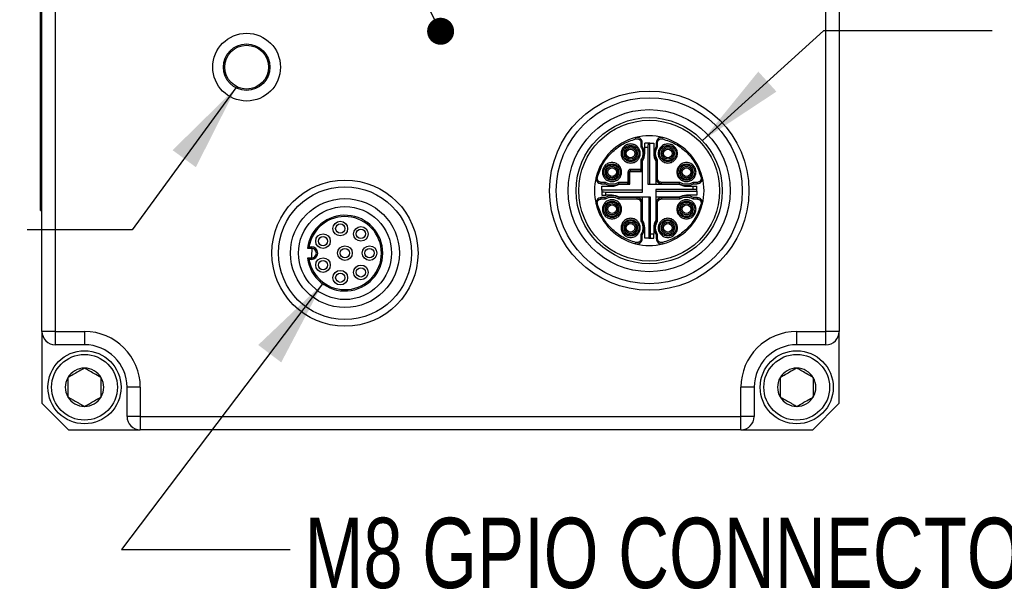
# Model space of a CAD drawing. Header units: millimetres. Extents: x 10 to 549, y 8 to 422.
# Tile 7 of 12: x 366 to 440, y 168 to 211. Entities that reach past the tile are written whole.
import ezdxf

# ---------------------------------------------------------------- set-up
doc = ezdxf.new("R2010")
doc.units = ezdxf.units.MM
doc.layers.add('DIMENSIONS', color=8, linetype='Continuous')
doc.styles.add('SLDTEXTSTYLE0', font='TXT', dxfattribs={"width": 0.75})
doc.dimstyles.new('SLDDIMSTYLE10', dxfattribs={"dimtxt": 0.18, "dimasz": 6.604, "dimexe": 0, "dimexo": 0.0625, "dimgap": 0, "dimtad": 0, "dimtih": 1, "dimtoh": 1, "dimdec": 0, "dimrnd": 1e-09, "dimzin": 0, "dimdsep": 46, "dimtxsty": 'Standard', "dimsah": 1, "dimcen": 0.09, "dimadec": 0, "dimazin": 0, "dimtfac": 6.604, "dimtdec": 0, "dimtofl": 0, "dimtmove": 0, "dimatfit": 3, "dimfxl": 0, "dimfrac": 2, "dimtolj": 1, "dimtzin": 0, "dimarcsym": 0})
doc.dimstyles.new('SLDDIMSTYLE4', dxfattribs={"dimtxt": 0.18, "dimasz": 2.032, "dimexe": 0, "dimexo": 0.0625, "dimgap": 0, "dimtad": 0, "dimtih": 1, "dimtoh": 1, "dimdec": 0, "dimrnd": 1e-09, "dimzin": 0, "dimdsep": 46, "dimtxsty": 'Standard', "dimblk1": 'DOT', "dimblk2": 'DOT', "dimsah": 1, "dimcen": 0.09, "dimadec": 0, "dimazin": 0, "dimtfac": 2.032, "dimtdec": 0, "dimtofl": 0, "dimtmove": 0, "dimatfit": 3, "dimldrblk": 'DOT', "dimfxl": 0, "dimfrac": 2, "dimtolj": 1, "dimtzin": 0, "dimarcsym": 0})

# ---------------------------------------------------------------- blocks, each defined once
blk = doc.blocks.new('_Dot')
at = {"color": 0, "linetype": 'ByBlock', "lineweight": -2}
blk.add_line((-0.5, 0), (-1, 0), dxfattribs=at)
at = {"color": 0, "linetype": 'ByBlock', "const_width": 0.5}
blk.add_lwpolyline([(-0.25, 0, 1), (0.25, 0, 1)], format="xyb", close=True, dxfattribs=at)

msp = doc.modelspace()

# ---------------------------------------------------------------- linework, layer by layer
at = {"color": 7, "linetype": 'Continuous', "lineweight": 25, "ltscale": 2}
for p, q in [((367.326, 187.341), (367.326, 232.541)), ((368.326, 232.541), (368.326, 187.341)), ((426.326, 187.341), (426.326, 232.541)), ((427.326, 232.541), (427.326, 187.341)), ((367.226, 197.441), (367.226, 222.441)), ((412.027, 201.84), (412.002, 201.937)), ((414.051, 201.937), (414.026, 201.84)), ((412.401, 201.549), (412.401, 201.237)), ((412.401, 201.549), (412.501, 201.549)), ((412.501, 201.265), (412.501, 201.549)), ((412.686, 201.216), (412.686, 201.516)), ((412.953, 201.516), (412.686, 201.516)), ((412.686, 200.741), (412.686, 201.216)), ((412.686, 201.216), (412.926, 201.216)), ((412.926, 201.216), (412.926, 198.441)), ((413.066, 201.516), (412.953, 201.516)), ((413.066, 198.441), (413.066, 201.516)), ((413.066, 201.516), (413.366, 201.516)), ((413.366, 201.516), (413.366, 200.741)), ((413.551, 201.549), (413.551, 201.265)), ((413.551, 201.549), (413.651, 201.549)), ((413.651, 201.237), (413.651, 201.549)), ((412.401, 200.245), (412.401, 199.541)), ((412.501, 199.541), (412.501, 200.217)), ((412.526, 197.841), (412.526, 200.181)), ((413.526, 200.181), (413.526, 198.441)), ((413.551, 200.217), (413.551, 198.866)), ((413.651, 198.866), (413.651, 200.245)), ((411.426, 199.341), (411.426, 198.566)), ((411.526, 199.341), (411.426, 199.341)), ((411.526, 198.566), (411.526, 199.341)), ((411.576, 198.441), (411.576, 199.391)), ((411.576, 199.391), (412.526, 199.391)), ((412.401, 199.541), (411.626, 199.541)), ((411.626, 199.441), (411.626, 199.541)), ((411.626, 199.441), (412.401, 199.441)), ((412.401, 199.441), (412.401, 199.541)), ((412.401, 199.541), (412.501, 199.541)), ((409.03, 198.965), (409.127, 198.94)), ((413.551, 198.866), (413.651, 198.866)), ((416.925, 198.94), (417.022, 198.965)), ((409.73, 198.566), (409.418, 198.566)), ((409.418, 198.466), (409.418, 198.566)), ((409.418, 198.466), (409.702, 198.466)), ((409.451, 198.281), (410.226, 198.281)), ((409.451, 197.981), (409.451, 198.281)), ((412.526, 197.981), (409.451, 197.981)), ((409.451, 197.981), (409.451, 197.867)), ((409.451, 197.867), (409.451, 197.601)), ((411.426, 198.566), (410.722, 198.566)), ((410.75, 198.466), (411.426, 198.466)), ((410.786, 198.441), (411.576, 198.441)), ((411.426, 198.466), (411.426, 198.566)), ((411.426, 198.566), (411.497, 198.566)), ((411.497, 198.566), (411.526, 198.566)), ((412.926, 198.441), (415.266, 198.441)), ((416.301, 198.041), (413.526, 198.041)), ((413.526, 198.041), (413.526, 195.701)), ((413.526, 197.901), (416.601, 197.901)), ((415.33, 198.566), (413.951, 198.566)), ((413.951, 198.466), (413.951, 198.566)), ((413.951, 198.466), (415.302, 198.466)), ((415.826, 198.281), (416.301, 198.281)), ((416.301, 198.281), (416.301, 198.041)), ((416.301, 198.281), (416.601, 198.281)), ((416.635, 198.566), (416.322, 198.566)), ((416.35, 198.466), (416.635, 198.466)), ((416.601, 198.015), (416.601, 198.281)), ((416.601, 197.901), (416.601, 198.015)), ((416.601, 197.901), (416.601, 197.601)), ((416.635, 198.566), (416.635, 198.466)), ((367.226, 196.441), (367.226, 197.441)), ((367.226, 197.441), (367.326, 197.441)), ((409.702, 197.416), (409.418, 197.416)), ((409.418, 197.316), (409.418, 197.416)), ((409.418, 197.316), (409.73, 197.316)), ((409.451, 197.601), (409.751, 197.601)), ((409.751, 197.601), (409.751, 197.841)), ((409.751, 197.841), (412.526, 197.841)), ((410.226, 197.601), (409.751, 197.601)), ((410.722, 197.316), (412.101, 197.316)), ((412.101, 197.416), (410.75, 197.416)), ((413.126, 197.441), (410.786, 197.441)), ((412.101, 197.416), (412.101, 197.316)), ((412.526, 195.701), (412.526, 197.441)), ((412.986, 197.441), (412.986, 194.366)), ((413.126, 194.666), (413.126, 197.441)), ((415.266, 197.441), (413.526, 197.441)), ((413.951, 197.416), (413.951, 197.316)), ((415.302, 197.416), (413.951, 197.416)), ((413.951, 197.316), (415.33, 197.316)), ((416.601, 197.601), (415.826, 197.601)), ((416.322, 197.316), (416.635, 197.316)), ((416.635, 197.416), (416.35, 197.416)), ((416.635, 197.416), (416.635, 197.316)), ((367.226, 196.441), (367.326, 196.441)), ((409.127, 196.941), (409.03, 196.917)), ((412.401, 197.016), (412.401, 195.637)), ((412.501, 197.016), (412.401, 197.016)), ((412.501, 195.665), (412.501, 197.016)), ((413.551, 197.016), (413.551, 195.665)), ((413.551, 197.016), (413.651, 197.016)), ((413.651, 195.637), (413.651, 197.016)), ((417.022, 196.917), (416.925, 196.941)), ((412.686, 194.366), (412.686, 195.141)), ((413.366, 195.141), (413.366, 194.666)), ((412.401, 194.645), (412.401, 194.333)), ((412.501, 194.333), (412.401, 194.333)), ((412.501, 194.333), (412.501, 194.617)), ((412.986, 194.366), (412.686, 194.366)), ((412.986, 194.366), (413.1, 194.366)), ((413.1, 194.366), (413.366, 194.366)), ((413.366, 194.666), (413.126, 194.666)), ((413.366, 194.366), (413.366, 194.666)), ((413.551, 194.617), (413.551, 194.333)), ((413.651, 194.333), (413.551, 194.333)), ((413.651, 194.333), (413.651, 194.645)), ((387.301, 193.616), (387.601, 193.616)), ((387.418, 193.716), (387.601, 193.716)), ((387.601, 193.716), (387.601, 193.616)), ((412.002, 193.945), (412.027, 194.042)), ((414.026, 194.042), (414.051, 193.945)), ((387.601, 192.866), (387.301, 192.866)), ((387.601, 192.766), (387.418, 192.766)), ((387.601, 192.766), (387.601, 192.866)), ((368.326, 187.341), (367.326, 187.341)), ((367.326, 187.341), (367.326, 181.941)), ((368.326, 187.341), (370.526, 187.341)), ((368.326, 187.341), (368.326, 186.341)), ((370.526, 187.341), (370.526, 186.341)), ((424.126, 187.341), (426.326, 187.341)), ((424.126, 186.341), (424.126, 187.341)), ((427.326, 187.341), (426.326, 187.341)), ((426.326, 186.341), (426.326, 187.341)), ((427.326, 181.941), (427.326, 187.341)), ((370.526, 186.341), (368.326, 186.341)), ((426.326, 186.341), (424.126, 186.341)), ((373.726, 180.941), (373.726, 183.141)), ((374.726, 183.141), (373.726, 183.141)), ((374.726, 183.141), (374.726, 180.941)), ((419.926, 180.941), (419.926, 183.141)), ((420.926, 183.141), (419.926, 183.141)), ((420.926, 183.141), (420.926, 180.941)), ((367.326, 181.941), (369.326, 179.941)), ((425.326, 179.941), (427.326, 181.941)), ((374.726, 180.941), (373.726, 180.941)), ((374.726, 180.941), (419.926, 180.941)), ((374.726, 180.941), (374.726, 179.941)), ((419.926, 179.941), (419.926, 180.941)), ((420.926, 180.941), (419.926, 180.941)), ((369.326, 179.941), (374.726, 179.941)), ((419.926, 179.941), (374.726, 179.941)), ((419.926, 179.941), (425.326, 179.941))]:
    msp.add_line(p, q, dxfattribs=at)
at = {"color": 7, "linetype": 'Continuous', "lineweight": 25, "ltscale": 2, "flags": 128}
msp.add_lwpolyline([(387.654, 192.87), (387.638, 192.995), (387.654, 193.612)], dxfattribs=at)
at = {"color": 7, "linetype": 'Continuous', "lineweight": 25, "ltscale": 4}
for centre, radius in [((382.726, 207.241), 2.55), ((382.726, 207.241), 1.75), ((382.726, 207.241), 1.65), ((413.026, 197.941), 7.5), ((413.026, 197.941), 7), ((413.026, 197.941), 6.1), ((413.026, 197.941), 5.5), ((413.026, 197.941), 5.3), ((411.626, 200.741), 0.62), ((411.626, 200.741), 0.325), ((414.426, 200.741), 0.62), ((414.426, 200.741), 0.325), ((410.226, 199.341), 0.62), ((410.226, 199.341), 0.325), ((415.826, 199.341), 0.62), ((415.826, 199.341), 0.325), ((390.126, 193.241), 5.5), ((390.126, 193.241), 5), ((390.126, 193.241), 4.1), ((410.226, 196.541), 0.62), ((415.826, 196.541), 0.62), ((390.126, 193.241), 3.5), ((410.226, 196.541), 0.325), ((415.826, 196.541), 0.325), ((389.776, 195.091), 0.55), ((411.626, 195.141), 0.62), ((414.426, 195.141), 0.62), ((389.776, 195.091), 0.35), ((391.326, 194.691), 0.55), ((391.326, 194.691), 0.35), ((411.626, 195.141), 0.325), ((414.426, 195.141), 0.325), ((388.476, 194.141), 0.55), ((388.476, 194.141), 0.35), ((390.126, 193.241), 0.55), ((390.126, 193.241), 0.35), ((391.976, 193.241), 0.55), ((391.976, 193.241), 0.35), ((388.476, 192.341), 0.55), ((388.476, 192.341), 0.35), ((389.776, 191.391), 0.55), ((391.326, 191.791), 0.55), ((391.326, 191.791), 0.35), ((389.776, 191.391), 0.35), ((370.526, 183.141), 2.75), ((370.526, 183.141), 2.475), ((424.126, 183.141), 2.75), ((424.126, 183.141), 2.475)]:
    msp.add_circle(centre, radius, dxfattribs=at)
for centre, radius, start, end in [((413.026, 197.941), 4.125, 104.37825, 165.62175), ((413.026, 197.941), 4.125, 75.62175, 104.37825), ((412.101, 201.549), 0.4, 360, 104.37825), ((413.951, 201.549), 0.4, 75.62175, 180), ((413.026, 197.941), 4.125, 14.37825, 75.62175), ((411.626, 200.741), 1.02, 329.07527, 30.92473), ((414.426, 200.741), 1.02, 149.07527, 210.92473), ((411.626, 200.741), 1.06, 328.10921, 0), ((414.426, 200.741), 1.06, 180, 211.89079), ((411.626, 199.341), 0.1, 90, 180), ((412.401, 199.541), 0.1, 270, 315), ((412.401, 199.541), 0.1, 315, 0), ((413.026, 197.941), 4.125, 165.62175, 194.37825), ((409.418, 198.866), 0.4, 165.62175, 270), ((413.951, 198.866), 0.4, 180, 270), ((416.635, 198.866), 0.4, 270, 14.37825), ((413.026, 197.941), 4.125, 345.62175, 14.37825), ((410.226, 199.341), 1.02, 239.07527, 300.92473), ((410.226, 199.341), 1.06, 270, 301.89079), ((411.426, 198.566), 0.1, 270, 0), ((415.826, 199.341), 1.06, 238.10921, 270), ((415.826, 199.341), 1.02, 239.07527, 300.92473), ((409.418, 197.016), 0.4, 90, 194.37825), ((410.226, 196.541), 1.02, 59.07527, 120.92473), ((410.226, 196.541), 1.06, 58.10921, 90), ((412.101, 197.016), 0.4, 360, 90), ((413.951, 197.016), 0.4, 90, 180), ((415.826, 196.541), 1.06, 90, 121.89079), ((415.826, 196.541), 1.02, 59.07527, 120.92473), ((416.635, 197.016), 0.4, 345.62175, 90), ((413.026, 197.941), 4.125, 194.37825, 255.62175), ((413.026, 197.941), 4.125, 284.37825, 345.62175), ((390.126, 193.241), 2.85, 187.56084, 172.43916), ((390.126, 193.241), 2.75, 189.94643, 170.05357), ((411.626, 195.141), 1.02, 329.07527, 30.92473), ((411.626, 195.141), 1.06, 0, 31.89079), ((414.426, 195.141), 1.06, 148.10921, 180), ((414.426, 195.141), 1.02, 149.07527, 210.92473), ((412.101, 194.333), 0.4, 255.62175, 0), ((413.951, 194.333), 0.4, 180, 284.37825), ((387.601, 193.241), 0.475, 270, 90), ((387.601, 193.241), 0.375, 270, 90), ((413.026, 197.941), 4.125, 255.62175, 284.37825), ((368.326, 187.341), 1, 180, 270), ((370.526, 183.141), 4.2, 0, 90), ((424.126, 183.141), 4.2, 90, 180), ((426.326, 187.341), 1, 270, 0), ((370.526, 183.141), 3.2, 0, 90), ((424.126, 183.141), 3.2, 90, 180), ((370.526, 183.141), 1.443, 90, 150), ((370.526, 183.141), 1.443, 30, 90), ((424.126, 183.141), 1.443, 90, 150), ((424.126, 183.141), 1.443, 30, 90), ((370.526, 183.141), 1.443, 150, 210), ((370.526, 183.141), 1.443, 330, 30), ((424.126, 183.141), 1.443, 150, 210), ((424.126, 183.141), 1.443, 330, 30), ((370.526, 183.141), 1.443, 210, 270), ((370.526, 183.141), 1.443, 270, 330), ((424.126, 183.141), 1.443, 210, 270), ((424.126, 183.141), 1.443, 270, 330), ((374.726, 180.941), 1, 180, 270), ((419.926, 180.941), 1, 270, 0)]:
    msp.add_arc(centre, radius, start, end, dxfattribs=at)
for centre, major_axis, start_param, end_param in [((412.953, 201.216), (0, 0.3), 0, 1.570796), ((409.751, 197.867), (0.3, 0), 3.141593, 4.712389), ((416.301, 198.015), (0.3, 0), 0, 1.570796), ((413.1, 194.666), (0, 0.3), 3.141593, 4.712389)]:
    msp.add_ellipse(centre, major_axis=major_axis, ratio=0.087489, start_param=start_param, end_param=end_param, dxfattribs=at)
at = {"color": 7, "linetype": 'Continuous', "lineweight": 25, "ltscale": 2}
for points, knots in [([(409.127, 198.94), (409.241, 199.275), (409.472, 199.956), (410.149, 200.818), (411.011, 201.496), (411.692, 201.726), (412.027, 201.84)], [0, 0, 0, 0, 0.245483, 0.5, 0.754517, 1, 1, 1, 1]), ([(412.027, 201.84), (412.049, 201.844), (412.094, 201.852), (412.162, 201.845), (412.228, 201.824), (412.286, 201.789), (412.336, 201.741), (412.373, 201.683), (412.397, 201.618), (412.4, 201.572), (412.401, 201.549)], [0, 0, 0, 0, 0.124231, 0.249961, 0.373518, 0.499962, 0.623515, 0.74996, 0.874247, 1, 1, 1, 1]), ([(413.651, 201.549), (413.653, 201.572), (413.656, 201.617), (413.68, 201.682), (413.716, 201.74), (413.765, 201.788), (413.824, 201.824), (413.889, 201.845), (413.958, 201.853), (414.003, 201.844), (414.026, 201.84)], [0, 0, 0, 0, 0.124231, 0.249961, 0.373518, 0.499962, 0.623515, 0.74996, 0.874247, 1, 1, 1, 1]), ([(414.026, 201.84), (414.36, 201.726), (415.042, 201.496), (415.903, 200.818), (416.581, 199.956), (416.812, 199.275), (416.925, 198.94)], [0, 0, 0, 0, 0.245483, 0.5, 0.754517, 1, 1, 1, 1]), ([(411.626, 201.461), (411.536, 201.451), (411.396, 201.436), (411.228, 201.347), (411.114, 201.254), (411.02, 201.139), (410.933, 200.971), (410.889, 200.741), (410.933, 200.511), (411.02, 200.343), (411.114, 200.228), (411.228, 200.135), (411.396, 200.046), (411.536, 200.031), (411.626, 200.021)], [0, 0, 0, 0, 0.119721, 0.184742, 0.25, 0.31502, 0.380279, 0.5, 0.619721, 0.684742, 0.75, 0.81502, 0.880279, 1, 1, 1, 1]), ([(411.626, 201.261), (411.561, 201.254), (411.46, 201.243), (411.339, 201.178), (411.256, 201.111), (411.188, 201.029), (411.126, 200.907), (411.094, 200.741), (411.126, 200.575), (411.188, 200.453), (411.256, 200.371), (411.339, 200.303), (411.46, 200.239), (411.561, 200.228), (411.626, 200.221)], [0, 0, 0, 0, 0.1197215, 0.1846961, 0.2499999, 0.3149746, 0.3802785, 0.5, 0.6197215, 0.6846961, 0.7499999, 0.8149746, 0.8802785, 1, 1, 1, 1]), ([(411.626, 200.316), (411.573, 200.322), (411.49, 200.33), (411.391, 200.383), (411.324, 200.438), (411.268, 200.506), (411.217, 200.605), (411.191, 200.741), (411.217, 200.877), (411.268, 200.976), (411.324, 201.043), (411.391, 201.098), (411.49, 201.151), (411.573, 201.16), (411.626, 201.166)], [0, 0, 0, 0, 0.119721, 0.184659, 0.25, 0.314938, 0.380279, 0.5, 0.619721, 0.684659, 0.75, 0.814938, 0.880279, 1, 1, 1, 1]), ([(411.626, 200.021), (411.717, 200.031), (411.856, 200.046), (412.024, 200.135), (412.139, 200.228), (412.232, 200.343), (412.319, 200.51), (412.364, 200.741), (412.319, 200.971), (412.233, 201.139), (412.139, 201.254), (412.024, 201.347), (411.857, 201.436), (411.717, 201.451), (411.626, 201.461)], [0, 0, 0, 0, 0.1197215, 0.1847418, 0.2499999, 0.3150203, 0.3802785, 0.5, 0.6197215, 0.6847418, 0.7499999, 0.8150203, 0.8802785, 1, 1, 1, 1]), ([(411.626, 200.221), (411.692, 200.228), (411.793, 200.239), (411.914, 200.303), (411.996, 200.371), (412.064, 200.453), (412.127, 200.574), (412.159, 200.741), (412.127, 200.907), (412.064, 201.028), (411.997, 201.111), (411.914, 201.178), (411.793, 201.243), (411.692, 201.254), (411.626, 201.261)], [0, 0, 0, 0, 0.1197215, 0.1846961, 0.2499999, 0.3149746, 0.3802785, 0.5, 0.6197215, 0.6846961, 0.7499999, 0.8149746, 0.8802785, 1, 1, 1, 1]), ([(411.626, 201.166), (411.68, 201.16), (411.762, 201.151), (411.861, 201.099), (411.929, 201.044), (411.984, 200.976), (412.035, 200.877), (412.062, 200.741), (412.035, 200.605), (411.984, 200.506), (411.929, 200.438), (411.861, 200.383), (411.762, 200.33), (411.68, 200.322), (411.626, 200.316)], [0, 0, 0, 0, 0.119721, 0.184659, 0.25, 0.314938, 0.380279, 0.5, 0.619721, 0.684659, 0.75, 0.814938, 0.880279, 1, 1, 1, 1]), ([(412.401, 201.237), (412.409, 201.239), (412.424, 201.243), (412.446, 201.249), (412.464, 201.254), (412.483, 201.259), (412.498, 201.264), (412.5, 201.265), (412.501, 201.265)], [0, 0, 0, 0, 0.154057, 0.299652, 0.436869, 0.565809, 0.798364, 1, 1, 1, 1]), ([(412.401, 201.237), (412.443, 201.159), (412.525, 201.005), (412.557, 200.739), (412.524, 200.476), (412.442, 200.321), (412.401, 200.245)], [0, 0, 0, 0, 0.249927, 0.500102, 0.755179, 1, 1, 1, 1]), ([(413.651, 200.245), (413.61, 200.322), (413.527, 200.477), (413.495, 200.743), (413.529, 201.006), (413.611, 201.161), (413.651, 201.237)], [0, 0, 0, 0, 0.249927, 0.500102, 0.755179, 1, 1, 1, 1]), ([(413.551, 201.265), (413.552, 201.265), (413.554, 201.264), (413.57, 201.259), (413.589, 201.254), (413.607, 201.249), (413.628, 201.243), (413.643, 201.239), (413.651, 201.237)], [0, 0, 0, 0, 0.201636, 0.434191, 0.563131, 0.700348, 0.845943, 1, 1, 1, 1]), ([(414.426, 201.461), (414.336, 201.451), (414.196, 201.436), (414.028, 201.347), (413.914, 201.254), (413.82, 201.139), (413.733, 200.971), (413.689, 200.741), (413.733, 200.511), (413.82, 200.343), (413.914, 200.228), (414.028, 200.135), (414.196, 200.046), (414.336, 200.031), (414.426, 200.021)], [0, 0, 0, 0, 0.1197215, 0.1847418, 0.2499999, 0.3150203, 0.3802785, 0.5, 0.6197215, 0.6847418, 0.7499999, 0.8150203, 0.8802785, 1, 1, 1, 1]), ([(414.426, 201.261), (414.361, 201.254), (414.26, 201.243), (414.139, 201.178), (414.056, 201.111), (413.988, 201.029), (413.926, 200.907), (413.894, 200.741), (413.926, 200.575), (413.988, 200.453), (414.056, 200.371), (414.139, 200.303), (414.26, 200.239), (414.361, 200.228), (414.426, 200.221)], [0, 0, 0, 0, 0.119721, 0.184696, 0.25, 0.314975, 0.380279, 0.5, 0.619721, 0.684696, 0.75, 0.814975, 0.880279, 1, 1, 1, 1]), ([(414.426, 200.316), (414.373, 200.322), (414.29, 200.33), (414.191, 200.383), (414.124, 200.438), (414.068, 200.506), (414.017, 200.605), (413.991, 200.741), (414.017, 200.877), (414.068, 200.976), (414.124, 201.043), (414.191, 201.098), (414.29, 201.151), (414.373, 201.16), (414.426, 201.166)], [0, 0, 0, 0, 0.119721, 0.184659, 0.25, 0.314938, 0.380279, 0.5, 0.619721, 0.684659, 0.75, 0.814938, 0.880279, 1, 1, 1, 1]), ([(414.426, 200.021), (414.517, 200.031), (414.656, 200.046), (414.824, 200.135), (414.939, 200.228), (415.032, 200.343), (415.119, 200.51), (415.164, 200.741), (415.119, 200.971), (415.033, 201.139), (414.939, 201.254), (414.824, 201.347), (414.657, 201.436), (414.517, 201.451), (414.426, 201.461)], [0, 0, 0, 0, 0.119721, 0.184742, 0.25, 0.31502, 0.380279, 0.5, 0.619721, 0.684742, 0.75, 0.81502, 0.880279, 1, 1, 1, 1]), ([(414.426, 200.221), (414.492, 200.228), (414.593, 200.239), (414.714, 200.303), (414.796, 200.371), (414.864, 200.453), (414.927, 200.574), (414.959, 200.741), (414.927, 200.907), (414.864, 201.028), (414.797, 201.111), (414.714, 201.178), (414.593, 201.243), (414.492, 201.254), (414.426, 201.261)], [0, 0, 0, 0, 0.119721, 0.184696, 0.25, 0.314975, 0.380279, 0.5, 0.619721, 0.684696, 0.75, 0.814975, 0.880279, 1, 1, 1, 1]), ([(414.426, 201.166), (414.48, 201.16), (414.562, 201.151), (414.661, 201.099), (414.729, 201.044), (414.784, 200.976), (414.835, 200.877), (414.862, 200.741), (414.835, 200.605), (414.784, 200.506), (414.729, 200.438), (414.661, 200.383), (414.562, 200.33), (414.48, 200.322), (414.426, 200.316)], [0, 0, 0, 0, 0.119721, 0.184659, 0.25, 0.314938, 0.380279, 0.5, 0.619721, 0.684659, 0.75, 0.814938, 0.880279, 1, 1, 1, 1]), ([(412.501, 200.217), (412.5, 200.217), (412.498, 200.218), (412.483, 200.223), (412.464, 200.228), (412.446, 200.233), (412.424, 200.239), (412.409, 200.243), (412.401, 200.245)], [0, 0, 0, 0, 0.201636, 0.434191, 0.563131, 0.700348, 0.845943, 1, 1, 1, 1]), ([(413.551, 200.217), (413.552, 200.217), (413.554, 200.218), (413.57, 200.223), (413.589, 200.228), (413.607, 200.233), (413.628, 200.239), (413.643, 200.243), (413.651, 200.245)], [0, 0, 0, 0, 0.201636, 0.434191, 0.563131, 0.700348, 0.845943, 1, 1, 1, 1]), ([(410.226, 200.061), (410.136, 200.051), (409.996, 200.036), (409.828, 199.947), (409.714, 199.854), (409.62, 199.739), (409.533, 199.571), (409.489, 199.341), (409.533, 199.111), (409.62, 198.943), (409.714, 198.828), (409.828, 198.735), (409.996, 198.646), (410.136, 198.631), (410.226, 198.621)], [0, 0, 0, 0, 0.1197215, 0.1847418, 0.2499999, 0.3150203, 0.3802785, 0.5, 0.6197215, 0.6847418, 0.7499999, 0.8150203, 0.8802785, 1, 1, 1, 1]), ([(410.226, 199.861), (410.161, 199.854), (410.06, 199.843), (409.939, 199.778), (409.856, 199.711), (409.788, 199.629), (409.726, 199.507), (409.694, 199.341), (409.726, 199.175), (409.788, 199.053), (409.856, 198.971), (409.939, 198.903), (410.06, 198.839), (410.161, 198.828), (410.226, 198.821)], [0, 0, 0, 0, 0.1197215, 0.1846961, 0.2499999, 0.3149746, 0.3802785, 0.5, 0.6197215, 0.6846961, 0.7499999, 0.8149746, 0.8802785, 1, 1, 1, 1]), ([(410.226, 198.916), (410.173, 198.922), (410.09, 198.93), (409.991, 198.983), (409.924, 199.038), (409.868, 199.106), (409.817, 199.205), (409.791, 199.341), (409.817, 199.477), (409.868, 199.576), (409.924, 199.643), (409.991, 199.698), (410.09, 199.751), (410.173, 199.76), (410.226, 199.766)], [0, 0, 0, 0, 0.119721, 0.184659, 0.25, 0.314938, 0.380279, 0.5, 0.619721, 0.684659, 0.75, 0.814938, 0.880279, 1, 1, 1, 1]), ([(410.226, 198.621), (410.317, 198.631), (410.456, 198.646), (410.624, 198.735), (410.739, 198.828), (410.832, 198.943), (410.919, 199.11), (410.964, 199.341), (410.919, 199.571), (410.833, 199.739), (410.739, 199.854), (410.624, 199.947), (410.457, 200.036), (410.317, 200.051), (410.226, 200.061)], [0, 0, 0, 0, 0.119721, 0.184742, 0.25, 0.31502, 0.380279, 0.5, 0.619721, 0.684742, 0.75, 0.81502, 0.880279, 1, 1, 1, 1]), ([(410.226, 198.821), (410.292, 198.828), (410.393, 198.839), (410.514, 198.903), (410.596, 198.971), (410.664, 199.053), (410.727, 199.174), (410.759, 199.341), (410.727, 199.507), (410.664, 199.628), (410.597, 199.711), (410.514, 199.778), (410.393, 199.843), (410.292, 199.854), (410.226, 199.861)], [0, 0, 0, 0, 0.1197215, 0.1846961, 0.2499999, 0.3149746, 0.3802785, 0.5, 0.6197215, 0.6846961, 0.7499999, 0.8149746, 0.8802785, 1, 1, 1, 1]), ([(410.226, 199.766), (410.28, 199.76), (410.362, 199.751), (410.461, 199.699), (410.529, 199.644), (410.584, 199.576), (410.635, 199.477), (410.662, 199.341), (410.635, 199.205), (410.584, 199.106), (410.529, 199.038), (410.461, 198.983), (410.362, 198.93), (410.28, 198.922), (410.226, 198.916)], [0, 0, 0, 0, 0.1197215, 0.1846593, 0.2499998, 0.3149378, 0.3802785, 0.5, 0.6197215, 0.6846593, 0.7499998, 0.8149378, 0.8802785, 1, 1, 1, 1]), ([(411.626, 199.541), (411.6, 199.538), (411.547, 199.533), (411.482, 199.485), (411.434, 199.42), (411.429, 199.367), (411.426, 199.341)], [0, 0, 0, 0, 0.249127, 0.499863, 0.749135, 1, 1, 1, 1]), ([(415.826, 200.061), (415.736, 200.051), (415.596, 200.036), (415.428, 199.947), (415.314, 199.854), (415.22, 199.739), (415.133, 199.571), (415.089, 199.341), (415.133, 199.111), (415.22, 198.943), (415.314, 198.828), (415.428, 198.735), (415.596, 198.646), (415.736, 198.631), (415.826, 198.621)], [0, 0, 0, 0, 0.119721, 0.184742, 0.25, 0.31502, 0.380279, 0.5, 0.619721, 0.684742, 0.75, 0.81502, 0.880279, 1, 1, 1, 1]), ([(415.826, 199.861), (415.761, 199.854), (415.66, 199.843), (415.539, 199.778), (415.456, 199.711), (415.388, 199.629), (415.326, 199.507), (415.294, 199.341), (415.326, 199.175), (415.388, 199.053), (415.456, 198.971), (415.539, 198.903), (415.66, 198.839), (415.761, 198.828), (415.826, 198.821)], [0, 0, 0, 0, 0.1197215, 0.1846961, 0.2499999, 0.3149746, 0.3802785, 0.5, 0.6197215, 0.6846961, 0.7499999, 0.8149746, 0.8802785, 1, 1, 1, 1]), ([(415.826, 198.916), (415.773, 198.922), (415.69, 198.93), (415.591, 198.983), (415.524, 199.038), (415.468, 199.106), (415.417, 199.205), (415.391, 199.341), (415.417, 199.477), (415.468, 199.576), (415.524, 199.643), (415.591, 199.698), (415.69, 199.751), (415.773, 199.76), (415.826, 199.766)], [0, 0, 0, 0, 0.1197215, 0.1846593, 0.2499998, 0.3149378, 0.3802785, 0.5, 0.6197215, 0.6846593, 0.7499998, 0.8149378, 0.8802785, 1, 1, 1, 1]), ([(415.826, 198.621), (415.917, 198.631), (416.056, 198.646), (416.224, 198.735), (416.339, 198.828), (416.432, 198.943), (416.519, 199.11), (416.564, 199.341), (416.519, 199.571), (416.433, 199.739), (416.339, 199.854), (416.224, 199.947), (416.057, 200.036), (415.917, 200.051), (415.826, 200.061)], [0, 0, 0, 0, 0.119721, 0.184742, 0.25, 0.31502, 0.380279, 0.5, 0.619721, 0.684742, 0.75, 0.81502, 0.880279, 1, 1, 1, 1]), ([(415.826, 198.821), (415.892, 198.828), (415.993, 198.839), (416.114, 198.903), (416.196, 198.971), (416.264, 199.053), (416.327, 199.174), (416.359, 199.341), (416.327, 199.507), (416.264, 199.628), (416.197, 199.711), (416.114, 199.778), (415.993, 199.843), (415.892, 199.854), (415.826, 199.861)], [0, 0, 0, 0, 0.1197215, 0.1846961, 0.2499999, 0.3149746, 0.3802785, 0.5, 0.6197215, 0.6846961, 0.7499999, 0.8149746, 0.8802785, 1, 1, 1, 1]), ([(415.826, 199.766), (415.88, 199.76), (415.962, 199.751), (416.061, 199.699), (416.129, 199.644), (416.184, 199.576), (416.235, 199.477), (416.262, 199.341), (416.235, 199.205), (416.184, 199.106), (416.129, 199.038), (416.061, 198.983), (415.962, 198.93), (415.88, 198.922), (415.826, 198.916)], [0, 0, 0, 0, 0.119721, 0.184659, 0.25, 0.314938, 0.380279, 0.5, 0.619721, 0.684659, 0.75, 0.814938, 0.880279, 1, 1, 1, 1]), ([(409.418, 198.566), (409.395, 198.567), (409.35, 198.57), (409.285, 198.594), (409.227, 198.631), (409.179, 198.68), (409.143, 198.739), (409.122, 198.804), (409.114, 198.873), (409.123, 198.918), (409.127, 198.94)], [0, 0, 0, 0, 0.124231, 0.249961, 0.373518, 0.499962, 0.623515, 0.74996, 0.874247, 1, 1, 1, 1]), ([(413.951, 198.566), (413.912, 198.57), (413.833, 198.578), (413.75, 198.638), (413.699, 198.7), (413.662, 198.77), (413.655, 198.828), (413.651, 198.866)], [0, 0, 0, 0, 0.249018, 0.499645, 0.628514, 0.760387, 1, 1, 1, 1]), ([(416.925, 198.94), (416.929, 198.918), (416.938, 198.873), (416.931, 198.805), (416.91, 198.739), (416.874, 198.681), (416.826, 198.631), (416.768, 198.595), (416.703, 198.57), (416.657, 198.567), (416.635, 198.566)], [0, 0, 0, 0, 0.124231, 0.249961, 0.373518, 0.499962, 0.623515, 0.74996, 0.874247, 1, 1, 1, 1]), ([(409.702, 198.466), (409.702, 198.467), (409.703, 198.469), (409.708, 198.485), (409.713, 198.503), (409.718, 198.521), (409.724, 198.543), (409.728, 198.558), (409.73, 198.566)], [0, 0, 0, 0, 0.201636, 0.434191, 0.563131, 0.700348, 0.845943, 1, 1, 1, 1]), ([(410.722, 198.566), (410.645, 198.525), (410.49, 198.442), (410.224, 198.41), (409.961, 198.443), (409.806, 198.526), (409.73, 198.566)], [0, 0, 0, 0, 0.249927, 0.500102, 0.755179, 1, 1, 1, 1]), ([(410.75, 198.466), (410.75, 198.467), (410.749, 198.469), (410.744, 198.485), (410.739, 198.503), (410.734, 198.521), (410.729, 198.543), (410.724, 198.558), (410.722, 198.566)], [0, 0, 0, 0, 0.2016357, 0.434191, 0.5631312, 0.7003481, 0.845943, 1, 1, 1, 1]), ([(415.302, 198.466), (415.302, 198.467), (415.303, 198.469), (415.308, 198.485), (415.313, 198.503), (415.318, 198.521), (415.324, 198.543), (415.328, 198.558), (415.33, 198.566)], [0, 0, 0, 0, 0.201636, 0.434191, 0.563131, 0.700348, 0.845943, 1, 1, 1, 1]), ([(416.322, 198.566), (416.245, 198.525), (416.09, 198.442), (415.824, 198.41), (415.561, 198.443), (415.406, 198.526), (415.33, 198.566)], [0, 0, 0, 0, 0.249927, 0.500102, 0.755179, 1, 1, 1, 1]), ([(416.322, 198.566), (416.324, 198.558), (416.329, 198.543), (416.334, 198.521), (416.339, 198.503), (416.344, 198.485), (416.349, 198.469), (416.35, 198.467), (416.35, 198.466)], [0, 0, 0, 0, 0.154057, 0.299652, 0.436869, 0.565809, 0.798364, 1, 1, 1, 1]), ([(409.127, 196.941), (409.123, 196.964), (409.115, 197.009), (409.122, 197.077), (409.143, 197.143), (409.179, 197.201), (409.227, 197.251), (409.285, 197.287), (409.349, 197.312), (409.395, 197.315), (409.418, 197.316)], [0, 0, 0, 0, 0.124231, 0.249961, 0.373518, 0.499962, 0.623515, 0.74996, 0.874247, 1, 1, 1, 1]), ([(410.226, 197.261), (410.136, 197.251), (409.996, 197.236), (409.828, 197.147), (409.714, 197.054), (409.62, 196.939), (409.533, 196.771), (409.489, 196.541), (409.533, 196.311), (409.62, 196.143), (409.714, 196.028), (409.828, 195.935), (409.996, 195.846), (410.136, 195.831), (410.226, 195.821)], [0, 0, 0, 0, 0.119721, 0.184742, 0.25, 0.31502, 0.380279, 0.5, 0.619721, 0.684742, 0.75, 0.81502, 0.880279, 1, 1, 1, 1]), ([(409.73, 197.316), (409.728, 197.324), (409.724, 197.339), (409.718, 197.361), (409.713, 197.379), (409.708, 197.397), (409.703, 197.413), (409.702, 197.415), (409.702, 197.416)], [0, 0, 0, 0, 0.154057, 0.299652, 0.436869, 0.565809, 0.798364, 1, 1, 1, 1]), ([(409.73, 197.316), (409.808, 197.357), (409.962, 197.44), (410.228, 197.472), (410.492, 197.438), (410.646, 197.356), (410.722, 197.316)], [0, 0, 0, 0, 0.249927, 0.500102, 0.755179, 1, 1, 1, 1]), ([(410.226, 195.821), (410.317, 195.831), (410.456, 195.846), (410.624, 195.935), (410.739, 196.028), (410.832, 196.143), (410.919, 196.31), (410.964, 196.541), (410.919, 196.771), (410.833, 196.939), (410.739, 197.054), (410.624, 197.147), (410.457, 197.236), (410.317, 197.251), (410.226, 197.261)], [0, 0, 0, 0, 0.119721, 0.184742, 0.25, 0.31502, 0.380279, 0.5, 0.619721, 0.684742, 0.75, 0.81502, 0.880279, 1, 1, 1, 1]), ([(410.75, 197.416), (410.75, 197.415), (410.749, 197.413), (410.744, 197.397), (410.739, 197.379), (410.734, 197.361), (410.729, 197.339), (410.724, 197.324), (410.722, 197.316)], [0, 0, 0, 0, 0.201636, 0.434191, 0.563131, 0.700348, 0.845943, 1, 1, 1, 1]), ([(412.101, 197.316), (412.141, 197.312), (412.219, 197.304), (412.303, 197.244), (412.354, 197.182), (412.391, 197.112), (412.397, 197.054), (412.401, 197.016)], [0, 0, 0, 0, 0.2490182, 0.4996445, 0.6285137, 0.7603868, 1, 1, 1, 1]), ([(413.651, 197.016), (413.655, 197.055), (413.663, 197.134), (413.723, 197.217), (413.785, 197.268), (413.855, 197.306), (413.914, 197.312), (413.951, 197.316)], [0, 0, 0, 0, 0.2490182, 0.4996445, 0.6285137, 0.7603868, 1, 1, 1, 1]), ([(415.826, 197.261), (415.736, 197.251), (415.596, 197.236), (415.428, 197.147), (415.314, 197.054), (415.22, 196.939), (415.133, 196.771), (415.089, 196.541), (415.133, 196.311), (415.22, 196.143), (415.314, 196.028), (415.428, 195.935), (415.596, 195.846), (415.736, 195.831), (415.826, 195.821)], [0, 0, 0, 0, 0.119721, 0.184742, 0.25, 0.31502, 0.380279, 0.5, 0.619721, 0.684742, 0.75, 0.81502, 0.880279, 1, 1, 1, 1]), ([(415.302, 197.416), (415.302, 197.415), (415.303, 197.413), (415.308, 197.397), (415.313, 197.379), (415.318, 197.361), (415.324, 197.339), (415.328, 197.324), (415.33, 197.316)], [0, 0, 0, 0, 0.201636, 0.434191, 0.563131, 0.700348, 0.845943, 1, 1, 1, 1]), ([(415.33, 197.316), (415.408, 197.357), (415.562, 197.44), (415.828, 197.472), (416.092, 197.438), (416.246, 197.356), (416.322, 197.316)], [0, 0, 0, 0, 0.249927, 0.500102, 0.755179, 1, 1, 1, 1]), ([(415.826, 195.821), (415.917, 195.831), (416.056, 195.846), (416.224, 195.935), (416.339, 196.028), (416.432, 196.143), (416.519, 196.31), (416.564, 196.541), (416.519, 196.771), (416.433, 196.939), (416.339, 197.054), (416.224, 197.147), (416.057, 197.236), (415.917, 197.251), (415.826, 197.261)], [0, 0, 0, 0, 0.1197215, 0.1847418, 0.2499999, 0.3150203, 0.3802785, 0.5, 0.6197215, 0.6847418, 0.7499999, 0.8150203, 0.8802785, 1, 1, 1, 1]), ([(416.35, 197.416), (416.35, 197.415), (416.349, 197.413), (416.344, 197.397), (416.339, 197.379), (416.334, 197.361), (416.329, 197.339), (416.324, 197.324), (416.322, 197.316)], [0, 0, 0, 0, 0.201636, 0.434191, 0.563131, 0.700348, 0.845943, 1, 1, 1, 1]), ([(416.635, 197.316), (416.657, 197.314), (416.703, 197.311), (416.767, 197.288), (416.825, 197.251), (416.873, 197.202), (416.909, 197.143), (416.93, 197.078), (416.938, 197.009), (416.929, 196.964), (416.925, 196.941)], [0, 0, 0, 0, 0.124231, 0.249961, 0.373518, 0.499962, 0.623515, 0.74996, 0.874247, 1, 1, 1, 1]), ([(412.027, 194.042), (411.692, 194.155), (411.011, 194.386), (410.149, 195.064), (409.472, 195.925), (409.241, 196.607), (409.127, 196.941)], [0, 0, 0, 0, 0.245483, 0.5, 0.754517, 1, 1, 1, 1]), ([(410.226, 197.061), (410.161, 197.054), (410.06, 197.043), (409.939, 196.978), (409.856, 196.911), (409.788, 196.829), (409.726, 196.707), (409.694, 196.541), (409.726, 196.375), (409.788, 196.253), (409.856, 196.171), (409.939, 196.103), (410.06, 196.039), (410.161, 196.028), (410.226, 196.021)], [0, 0, 0, 0, 0.119721, 0.184696, 0.25, 0.314975, 0.380279, 0.5, 0.619721, 0.684696, 0.75, 0.814975, 0.880279, 1, 1, 1, 1]), ([(410.226, 196.116), (410.173, 196.122), (410.09, 196.13), (409.991, 196.183), (409.924, 196.238), (409.868, 196.306), (409.817, 196.405), (409.791, 196.541), (409.817, 196.677), (409.868, 196.776), (409.924, 196.843), (409.991, 196.898), (410.09, 196.951), (410.173, 196.96), (410.226, 196.966)], [0, 0, 0, 0, 0.119721, 0.184659, 0.25, 0.314938, 0.380279, 0.5, 0.619721, 0.684659, 0.75, 0.814938, 0.880279, 1, 1, 1, 1]), ([(410.226, 196.021), (410.292, 196.028), (410.393, 196.039), (410.514, 196.103), (410.596, 196.171), (410.664, 196.253), (410.727, 196.374), (410.759, 196.541), (410.727, 196.707), (410.664, 196.828), (410.597, 196.911), (410.514, 196.978), (410.393, 197.043), (410.292, 197.054), (410.226, 197.061)], [0, 0, 0, 0, 0.119721, 0.184696, 0.25, 0.314975, 0.380279, 0.5, 0.619721, 0.684696, 0.75, 0.814975, 0.880279, 1, 1, 1, 1]), ([(410.226, 196.966), (410.28, 196.96), (410.362, 196.951), (410.461, 196.899), (410.529, 196.844), (410.584, 196.776), (410.635, 196.677), (410.662, 196.541), (410.635, 196.405), (410.584, 196.306), (410.529, 196.238), (410.461, 196.183), (410.362, 196.13), (410.28, 196.122), (410.226, 196.116)], [0, 0, 0, 0, 0.119721, 0.184659, 0.25, 0.314938, 0.380279, 0.5, 0.619721, 0.684659, 0.75, 0.814938, 0.880279, 1, 1, 1, 1]), ([(416.925, 196.941), (416.812, 196.607), (416.581, 195.925), (415.903, 195.064), (415.042, 194.386), (414.36, 194.155), (414.026, 194.042)], [0, 0, 0, 0, 0.245483, 0.5, 0.754517, 1, 1, 1, 1]), ([(415.826, 197.061), (415.761, 197.054), (415.66, 197.043), (415.539, 196.978), (415.456, 196.911), (415.388, 196.829), (415.326, 196.707), (415.294, 196.541), (415.326, 196.375), (415.388, 196.253), (415.456, 196.171), (415.539, 196.103), (415.66, 196.039), (415.761, 196.028), (415.826, 196.021)], [0, 0, 0, 0, 0.119721, 0.184696, 0.25, 0.314975, 0.380279, 0.5, 0.619721, 0.684696, 0.75, 0.814975, 0.880279, 1, 1, 1, 1]), ([(415.826, 196.116), (415.773, 196.122), (415.69, 196.13), (415.591, 196.183), (415.524, 196.238), (415.468, 196.306), (415.417, 196.405), (415.391, 196.541), (415.417, 196.677), (415.468, 196.776), (415.524, 196.843), (415.591, 196.898), (415.69, 196.951), (415.773, 196.96), (415.826, 196.966)], [0, 0, 0, 0, 0.119721, 0.184659, 0.25, 0.314938, 0.380279, 0.5, 0.619721, 0.684659, 0.75, 0.814938, 0.880279, 1, 1, 1, 1]), ([(415.826, 196.021), (415.892, 196.028), (415.993, 196.039), (416.114, 196.103), (416.196, 196.171), (416.264, 196.253), (416.327, 196.374), (416.359, 196.541), (416.327, 196.707), (416.264, 196.828), (416.197, 196.911), (416.114, 196.978), (415.993, 197.043), (415.892, 197.054), (415.826, 197.061)], [0, 0, 0, 0, 0.119721, 0.184696, 0.25, 0.314975, 0.380279, 0.5, 0.619721, 0.684696, 0.75, 0.814975, 0.880279, 1, 1, 1, 1]), ([(415.826, 196.966), (415.88, 196.96), (415.962, 196.951), (416.061, 196.899), (416.129, 196.844), (416.184, 196.776), (416.235, 196.677), (416.262, 196.541), (416.235, 196.405), (416.184, 196.306), (416.129, 196.238), (416.061, 196.183), (415.962, 196.13), (415.88, 196.122), (415.826, 196.116)], [0, 0, 0, 0, 0.119721, 0.184659, 0.25, 0.314938, 0.380279, 0.5, 0.619721, 0.684659, 0.75, 0.814938, 0.880279, 1, 1, 1, 1]), ([(411.626, 195.861), (411.536, 195.851), (411.396, 195.836), (411.228, 195.747), (411.114, 195.654), (411.02, 195.539), (410.933, 195.371), (410.889, 195.141), (410.933, 194.911), (411.02, 194.743), (411.114, 194.628), (411.228, 194.535), (411.396, 194.446), (411.536, 194.431), (411.626, 194.421)], [0, 0, 0, 0, 0.119721, 0.184742, 0.25, 0.31502, 0.380279, 0.5, 0.619721, 0.684742, 0.75, 0.81502, 0.880279, 1, 1, 1, 1]), ([(411.626, 195.661), (411.561, 195.654), (411.46, 195.643), (411.339, 195.578), (411.256, 195.511), (411.188, 195.429), (411.126, 195.307), (411.094, 195.141), (411.126, 194.975), (411.188, 194.853), (411.256, 194.771), (411.339, 194.703), (411.46, 194.639), (411.561, 194.628), (411.626, 194.621)], [0, 0, 0, 0, 0.119721, 0.184696, 0.25, 0.314975, 0.380279, 0.5, 0.619721, 0.684696, 0.75, 0.814975, 0.880279, 1, 1, 1, 1]), ([(411.626, 194.421), (411.717, 194.431), (411.856, 194.446), (412.024, 194.535), (412.139, 194.628), (412.232, 194.743), (412.319, 194.91), (412.364, 195.141), (412.319, 195.371), (412.233, 195.539), (412.139, 195.654), (412.024, 195.747), (411.857, 195.836), (411.717, 195.851), (411.626, 195.861)], [0, 0, 0, 0, 0.119721, 0.184742, 0.25, 0.31502, 0.380279, 0.5, 0.619721, 0.684742, 0.75, 0.81502, 0.880279, 1, 1, 1, 1]), ([(411.626, 194.621), (411.692, 194.628), (411.793, 194.639), (411.914, 194.703), (411.996, 194.771), (412.064, 194.853), (412.127, 194.974), (412.159, 195.141), (412.127, 195.307), (412.064, 195.428), (411.997, 195.511), (411.914, 195.578), (411.793, 195.643), (411.692, 195.654), (411.626, 195.661)], [0, 0, 0, 0, 0.119721, 0.184696, 0.25, 0.314975, 0.380279, 0.5, 0.619721, 0.684696, 0.75, 0.814975, 0.880279, 1, 1, 1, 1]), ([(412.501, 195.665), (412.5, 195.665), (412.498, 195.664), (412.483, 195.659), (412.464, 195.654), (412.446, 195.649), (412.424, 195.643), (412.409, 195.639), (412.401, 195.637)], [0, 0, 0, 0, 0.201636, 0.434191, 0.563131, 0.700348, 0.845943, 1, 1, 1, 1]), ([(412.401, 195.637), (412.443, 195.559), (412.525, 195.405), (412.557, 195.139), (412.524, 194.876), (412.442, 194.721), (412.401, 194.645)], [0, 0, 0, 0, 0.249927, 0.500102, 0.755179, 1, 1, 1, 1]), ([(413.651, 194.645), (413.61, 194.722), (413.527, 194.877), (413.495, 195.143), (413.529, 195.406), (413.611, 195.561), (413.651, 195.637)], [0, 0, 0, 0, 0.249927, 0.500102, 0.755179, 1, 1, 1, 1]), ([(413.551, 195.665), (413.552, 195.665), (413.554, 195.664), (413.57, 195.659), (413.589, 195.654), (413.607, 195.649), (413.628, 195.643), (413.643, 195.639), (413.651, 195.637)], [0, 0, 0, 0, 0.201636, 0.434191, 0.563131, 0.700348, 0.845943, 1, 1, 1, 1]), ([(414.426, 195.861), (414.336, 195.851), (414.196, 195.836), (414.028, 195.747), (413.914, 195.654), (413.82, 195.539), (413.733, 195.371), (413.689, 195.141), (413.733, 194.911), (413.82, 194.743), (413.914, 194.628), (414.028, 194.535), (414.196, 194.446), (414.336, 194.431), (414.426, 194.421)], [0, 0, 0, 0, 0.119721, 0.184742, 0.25, 0.31502, 0.380279, 0.5, 0.619721, 0.684742, 0.75, 0.81502, 0.880279, 1, 1, 1, 1]), ([(414.426, 195.661), (414.361, 195.654), (414.26, 195.643), (414.139, 195.578), (414.056, 195.511), (413.988, 195.429), (413.926, 195.307), (413.894, 195.141), (413.926, 194.975), (413.988, 194.853), (414.056, 194.771), (414.139, 194.703), (414.26, 194.639), (414.361, 194.628), (414.426, 194.621)], [0, 0, 0, 0, 0.119721, 0.184696, 0.25, 0.314975, 0.380279, 0.5, 0.619721, 0.684696, 0.75, 0.814975, 0.880279, 1, 1, 1, 1]), ([(414.426, 194.421), (414.517, 194.431), (414.656, 194.446), (414.824, 194.535), (414.939, 194.628), (415.032, 194.743), (415.119, 194.91), (415.164, 195.141), (415.119, 195.371), (415.033, 195.539), (414.939, 195.654), (414.824, 195.747), (414.657, 195.836), (414.517, 195.851), (414.426, 195.861)], [0, 0, 0, 0, 0.119721, 0.184742, 0.25, 0.31502, 0.380279, 0.5, 0.619721, 0.684742, 0.75, 0.81502, 0.880279, 1, 1, 1, 1]), ([(414.426, 194.621), (414.492, 194.628), (414.593, 194.639), (414.714, 194.703), (414.796, 194.771), (414.864, 194.853), (414.927, 194.974), (414.959, 195.141), (414.927, 195.307), (414.864, 195.428), (414.797, 195.511), (414.714, 195.578), (414.593, 195.643), (414.492, 195.654), (414.426, 195.661)], [0, 0, 0, 0, 0.1197215, 0.1846961, 0.2499999, 0.3149746, 0.3802785, 0.5, 0.6197215, 0.6846961, 0.7499999, 0.8149746, 0.8802785, 1, 1, 1, 1]), ([(411.626, 194.716), (411.573, 194.722), (411.49, 194.73), (411.391, 194.783), (411.324, 194.838), (411.268, 194.906), (411.217, 195.005), (411.191, 195.141), (411.217, 195.277), (411.268, 195.376), (411.324, 195.443), (411.391, 195.498), (411.49, 195.551), (411.573, 195.56), (411.626, 195.566)], [0, 0, 0, 0, 0.119721, 0.184659, 0.25, 0.314938, 0.380279, 0.5, 0.619721, 0.684659, 0.75, 0.814938, 0.880279, 1, 1, 1, 1]), ([(411.626, 195.566), (411.68, 195.56), (411.762, 195.551), (411.861, 195.499), (411.929, 195.444), (411.984, 195.376), (412.035, 195.277), (412.062, 195.141), (412.035, 195.005), (411.984, 194.906), (411.929, 194.838), (411.861, 194.783), (411.762, 194.73), (411.68, 194.722), (411.626, 194.716)], [0, 0, 0, 0, 0.119721, 0.184659, 0.25, 0.314938, 0.380279, 0.5, 0.619721, 0.684659, 0.75, 0.814938, 0.880279, 1, 1, 1, 1]), ([(414.426, 194.716), (414.373, 194.722), (414.29, 194.73), (414.191, 194.783), (414.124, 194.838), (414.068, 194.906), (414.017, 195.005), (413.991, 195.141), (414.017, 195.277), (414.068, 195.376), (414.124, 195.443), (414.191, 195.498), (414.29, 195.551), (414.373, 195.56), (414.426, 195.566)], [0, 0, 0, 0, 0.1197215, 0.1846593, 0.2499998, 0.3149378, 0.3802785, 0.5, 0.6197215, 0.6846593, 0.7499998, 0.8149378, 0.8802785, 1, 1, 1, 1]), ([(414.426, 195.566), (414.48, 195.56), (414.562, 195.551), (414.661, 195.499), (414.729, 195.444), (414.784, 195.376), (414.835, 195.277), (414.862, 195.141), (414.835, 195.005), (414.784, 194.906), (414.729, 194.838), (414.661, 194.783), (414.562, 194.73), (414.48, 194.722), (414.426, 194.716)], [0, 0, 0, 0, 0.119721, 0.184659, 0.25, 0.314938, 0.380279, 0.5, 0.619721, 0.684659, 0.75, 0.814938, 0.880279, 1, 1, 1, 1]), ([(412.401, 194.333), (412.4, 194.31), (412.397, 194.264), (412.373, 194.2), (412.336, 194.142), (412.287, 194.094), (412.228, 194.058), (412.163, 194.037), (412.094, 194.029), (412.049, 194.038), (412.027, 194.042)], [0, 0, 0, 0, 0.124231, 0.249961, 0.373518, 0.499962, 0.623515, 0.74996, 0.874247, 1, 1, 1, 1]), ([(412.501, 194.617), (412.5, 194.617), (412.498, 194.618), (412.483, 194.623), (412.464, 194.628), (412.446, 194.633), (412.424, 194.639), (412.409, 194.643), (412.401, 194.645)], [0, 0, 0, 0, 0.2016357, 0.434191, 0.5631312, 0.7003481, 0.845943, 1, 1, 1, 1]), ([(413.651, 194.645), (413.643, 194.643), (413.628, 194.639), (413.607, 194.633), (413.589, 194.628), (413.57, 194.623), (413.554, 194.618), (413.552, 194.617), (413.551, 194.617)], [0, 0, 0, 0, 0.154057, 0.299652, 0.436869, 0.565809, 0.798364, 1, 1, 1, 1]), ([(414.026, 194.042), (414.003, 194.038), (413.959, 194.029), (413.89, 194.036), (413.825, 194.057), (413.766, 194.093), (413.717, 194.141), (413.68, 194.199), (413.655, 194.264), (413.653, 194.31), (413.651, 194.333)], [0, 0, 0, 0, 0.124231, 0.249961, 0.373518, 0.499962, 0.623515, 0.74996, 0.874247, 1, 1, 1, 1]), ([(387.301, 193.616), (387.323, 193.635), (387.361, 193.668), (387.401, 193.702), (387.418, 193.716)], [0, 0, 0, 0, 0.565969, 1, 1, 1, 1]), ([(387.418, 192.766), (387.396, 192.784), (387.357, 192.817), (387.318, 192.851), (387.301, 192.866)], [0, 0, 0, 0, 0.55403, 1, 1, 1, 1]), ([(370.526, 184.584), (370.347, 184.481), (370.041, 184.304), (369.596, 184.047), (369.374, 183.919), (369.276, 183.863)], [0, 0, 0, 0, 0.439112, 0.751363, 1, 1, 1, 1]), ([(371.776, 183.863), (371.597, 183.966), (371.291, 184.143), (370.846, 184.4), (370.624, 184.528), (370.526, 184.584)], [0, 0, 0, 0, 0.439112, 0.7513633, 1, 1, 1, 1]), ([(424.126, 184.584), (423.947, 184.481), (423.641, 184.304), (423.196, 184.047), (422.974, 183.919), (422.876, 183.863)], [0, 0, 0, 0, 0.439112, 0.751363, 1, 1, 1, 1]), ([(425.376, 183.863), (425.197, 183.966), (424.891, 184.143), (424.446, 184.4), (424.224, 184.528), (424.126, 184.584)], [0, 0, 0, 0, 0.439112, 0.7513633, 1, 1, 1, 1]), ([(369.276, 183.863), (369.276, 183.822), (369.276, 183.74), (369.276, 183.581), (369.276, 183.379), (369.276, 183.131), (369.276, 182.878), (369.276, 182.677), (369.276, 182.525), (369.276, 182.454), (369.276, 182.419)], [0, 0, 0, 0, 0.0901052, 0.1805351, 0.3410632, 0.5062478, 0.6724395, 0.8443477, 0.9220627, 1, 1, 1, 1]), ([(371.776, 182.419), (371.776, 182.437), (371.776, 182.489), (371.776, 182.561), (371.776, 182.654), (371.776, 182.752), (371.776, 182.875), (371.776, 183.002), (371.776, 183.128), (371.776, 183.252), (371.776, 183.373), (371.776, 183.494), (371.776, 183.595), (371.776, 183.698), (371.776, 183.781), (371.776, 183.842), (371.776, 183.863)], [0, 0, 0, 0, 0.0388298, 0.1166001, 0.155556, 0.2386195, 0.3221538, 0.4075444, 0.4937617, 0.5735401, 0.6540373, 0.7365286, 0.8195732, 0.8645643, 0.9547808, 1, 1, 1, 1]), ([(422.876, 183.863), (422.876, 183.822), (422.876, 183.74), (422.876, 183.581), (422.876, 183.379), (422.876, 183.131), (422.876, 182.878), (422.876, 182.677), (422.876, 182.525), (422.876, 182.454), (422.876, 182.419)], [0, 0, 0, 0, 0.0901052, 0.1805351, 0.3410632, 0.5062478, 0.6724395, 0.8443477, 0.9220627, 1, 1, 1, 1]), ([(425.376, 182.419), (425.376, 182.437), (425.376, 182.489), (425.376, 182.561), (425.376, 182.654), (425.376, 182.752), (425.376, 182.875), (425.376, 183.002), (425.376, 183.128), (425.376, 183.252), (425.376, 183.373), (425.376, 183.494), (425.376, 183.595), (425.376, 183.698), (425.376, 183.781), (425.376, 183.842), (425.376, 183.863)], [0, 0, 0, 0, 0.0388298, 0.1166001, 0.155556, 0.2386195, 0.3221538, 0.4075444, 0.4937617, 0.5735401, 0.6540373, 0.7365286, 0.8195732, 0.8645643, 0.9547808, 1, 1, 1, 1]), ([(369.276, 182.419), (369.319, 182.395), (369.403, 182.346), (369.537, 182.269), (369.677, 182.188), (369.807, 182.113), (369.923, 182.046), (370.024, 181.987), (370.126, 181.929), (370.219, 181.875), (370.329, 181.812), (370.429, 181.754), (370.502, 181.712), (370.526, 181.698)], [0, 0, 0, 0, 0.107747, 0.216089, 0.327193, 0.439795, 0.51629, 0.593438, 0.672521, 0.752189, 0.813784, 0.937707, 1, 1, 1, 1]), ([(370.526, 181.698), (370.705, 181.801), (371.011, 181.978), (371.456, 182.235), (371.678, 182.363), (371.776, 182.419)], [0, 0, 0, 0, 0.439112, 0.7513633, 1, 1, 1, 1]), ([(422.876, 182.419), (422.919, 182.395), (423.003, 182.346), (423.137, 182.269), (423.277, 182.188), (423.407, 182.113), (423.523, 182.046), (423.624, 181.987), (423.726, 181.929), (423.819, 181.875), (423.929, 181.812), (424.029, 181.754), (424.102, 181.712), (424.126, 181.698)], [0, 0, 0, 0, 0.107747, 0.216089, 0.327193, 0.439795, 0.51629, 0.593438, 0.672521, 0.752189, 0.813784, 0.937707, 1, 1, 1, 1]), ([(424.126, 181.698), (424.305, 181.801), (424.611, 181.978), (425.056, 182.235), (425.278, 182.363), (425.376, 182.419)], [0, 0, 0, 0, 0.439112, 0.7513633, 1, 1, 1, 1])]:
    msp.add_open_spline(points, degree=3, knots=knots, dxfattribs=at)
at = {"layer": 'DIMENSIONS', "ltscale": 2, "flags": 128}
msp.add_lwpolyline([(438.843, 209.98), (426.143, 209.98), (417.025, 201.717)], dxfattribs=at)
at = {"layer": 'DIMENSIONS', "ltscale": 2}
msp.add_solid([(417.025, 201.717), (422.601, 205.399), (421.236, 206.905)], dxfattribs=at)

# ---------------------------------------------------------------- texts
at = {"layer": 'DIMENSIONS', "ltscale": 2, "attachment_point": 1, "style": 'SLDTEXTSTYLE0'}
for s, insert, char_height in [('STATUS LED', (328.208, 197.445), 5.2917), ('M8 GPIO CONNECTOR', (387.094, 173.318), 5.29167)]:
    msp.add_mtext(s, dxfattribs=dict(at, insert=insert, char_height=char_height))

# ---------------------------------------------------------------- leaders
at = {"layer": 'DIMENSIONS', "ltscale": 2}
for points, dimstyle in [([(397.326, 209.941), (376.905, 250.666), (373.257, 250.666)], 'SLDDIMSTYLE4'), ([(381.926, 205.684), (374.116, 194.984), (366.213, 194.984)], 'SLDDIMSTYLE10'), ([(388.448, 190.938), (373.31, 170.922), (386.01, 170.922)], 'SLDDIMSTYLE10')]:
    msp.add_leader(points, dimstyle=dimstyle, dxfattribs=at)

doc.saveas('drawing.dxf')
